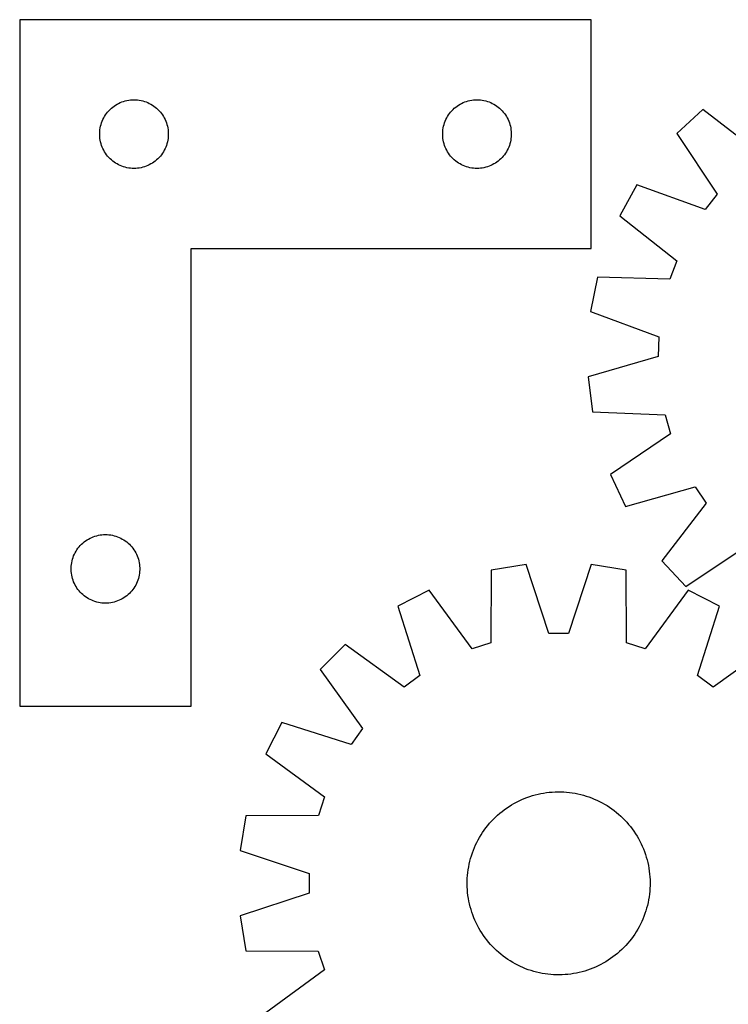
# Model space of a CAD drawing. Header units: millimetres. Extents: x 7 to 1493, y 7 to 2993.
# Tile 9 of 16: x 7 to 316, y 2563 to 2993. Entities that reach past the tile are written whole.
import ezdxf

# ---------------------------------------------------------------- set-up
doc = ezdxf.new("R2010")
doc.units = ezdxf.units.MM
doc.layers.add('CUT', color=7, linetype='CONTINUOUS', true_color=0x000000)

msp = doc.modelspace()

# ---------------------------------------------------------------- linework, layer by layer
at = {"layer": 'CUT'}
for p, q in [((6.511646, 2993.472955), (6.511646, 2693.472955)), ((256.511646, 2993.472955), (6.511646, 2993.472955)), ((256.511646, 2893.472955), (256.511646, 2993.472955)), ((47.82033, 2955.69838), (48.461204, 2956.129589)), ((48.461204, 2956.129589), (49.123425, 2956.527234)), ((49.123425, 2956.527234), (49.80524, 2956.890262)), ((49.80524, 2956.890262), (50.504838, 2957.217709)), ((50.504838, 2957.217709), (51.220365, 2957.508708)), ((51.220365, 2957.508708), (51.949924, 2957.762486)), ((51.949924, 2957.762486), (52.69158, 2957.978371)), ((52.69158, 2957.978371), (53.443365, 2958.155791)), ((53.443365, 2958.155791), (54.203288, 2958.294274)), ((54.203288, 2958.294274), (54.969331, 2958.393453)), ((54.969331, 2958.393453), (55.739465, 2958.453067)), ((55.739465, 2958.453067), (56.511646, 2958.472955)), ((56.511646, 2958.472955), (57.283828, 2958.453067)), ((57.283828, 2958.453067), (58.053961, 2958.393453)), ((58.053961, 2958.393453), (58.820005, 2958.294274)), ((58.820005, 2958.294274), (59.579927, 2958.155791)), ((59.579927, 2958.155791), (60.331713, 2957.978371)), ((60.331713, 2957.978371), (61.073369, 2957.762486)), ((61.073369, 2957.762486), (61.802928, 2957.508708)), ((61.802928, 2957.508708), (62.518455, 2957.217709)), ((62.518455, 2957.217709), (63.218053, 2956.890262)), ((63.218053, 2956.890262), (63.899867, 2956.527234)), ((63.899867, 2956.527234), (64.562089, 2956.129589)), ((64.562089, 2956.129589), (65.202963, 2955.69838)), ((197.82033, 2955.69838), (198.461204, 2956.129589)), ((198.461204, 2956.129589), (199.123425, 2956.527234)), ((199.123425, 2956.527234), (199.80524, 2956.890262)), ((199.80524, 2956.890262), (200.504838, 2957.217709)), ((200.504838, 2957.217709), (201.220365, 2957.508708)), ((201.220365, 2957.508708), (201.949924, 2957.762486)), ((201.949924, 2957.762486), (202.69158, 2957.978371)), ((202.69158, 2957.978371), (203.443365, 2958.155791)), ((203.443365, 2958.155791), (204.203288, 2958.294274)), ((204.203288, 2958.294274), (204.969331, 2958.393453)), ((204.969331, 2958.393453), (205.739465, 2958.453067)), ((205.739465, 2958.453067), (206.511646, 2958.472955)), ((206.511646, 2958.472955), (207.283828, 2958.453067)), ((207.283828, 2958.453067), (208.053961, 2958.393453)), ((208.053961, 2958.393453), (208.820005, 2958.294274)), ((208.820005, 2958.294274), (209.579927, 2958.155791)), ((209.579927, 2958.155791), (210.331713, 2957.978371)), ((210.331713, 2957.978371), (211.073369, 2957.762486)), ((211.073369, 2957.762486), (211.802928, 2957.508708)), ((211.802928, 2957.508708), (212.518455, 2957.217709)), ((212.518455, 2957.217709), (213.218053, 2956.890262)), ((213.218053, 2956.890262), (213.899867, 2956.527234)), ((213.899867, 2956.527234), (214.562089, 2956.129589)), ((214.562089, 2956.129589), (215.202963, 2955.69838)), ((43.651927, 2951.194847), (44.066491, 2951.846611)), ((44.066491, 2951.846611), (44.514058, 2952.47617)), ((44.514058, 2952.47617), (44.99344, 2953.081853)), ((44.99344, 2953.081853), (45.503366, 2953.662055)), ((45.503366, 2953.662055), (46.042484, 2954.215238)), ((46.042484, 2954.215238), (46.609365, 2954.739934)), ((46.609365, 2954.739934), (47.202504, 2955.234752)), ((47.202504, 2955.234752), (47.82033, 2955.69838)), ((65.202963, 2955.69838), (65.820789, 2955.234752)), ((65.820789, 2955.234752), (66.413928, 2954.739934)), ((66.413928, 2954.739934), (66.980809, 2954.215238)), ((66.980809, 2954.215238), (67.519927, 2953.662055)), ((67.519927, 2953.662055), (68.029853, 2953.081853)), ((68.029853, 2953.081853), (68.509235, 2952.47617)), ((68.509235, 2952.47617), (68.956802, 2951.846611)), ((68.956802, 2951.846611), (69.371366, 2951.194847)), ((193.651927, 2951.194847), (194.066491, 2951.846611)), ((194.066491, 2951.846611), (194.514058, 2952.47617)), ((194.514058, 2952.47617), (194.99344, 2953.081853)), ((194.99344, 2953.081853), (195.503366, 2953.662055)), ((195.503366, 2953.662055), (196.042484, 2954.215238)), ((196.042484, 2954.215238), (196.609365, 2954.739934)), ((196.609365, 2954.739934), (197.202504, 2955.234752)), ((197.202504, 2955.234752), (197.82033, 2955.69838)), ((215.202963, 2955.69838), (215.820789, 2955.234752)), ((215.820789, 2955.234752), (216.413928, 2954.739934)), ((216.413928, 2954.739934), (216.980809, 2954.215238)), ((216.980809, 2954.215238), (217.519927, 2953.662055)), ((217.519927, 2953.662055), (218.029853, 2953.081853)), ((218.029853, 2953.081853), (218.509235, 2952.47617)), ((218.509235, 2952.47617), (218.956802, 2951.846611)), ((218.956802, 2951.846611), (219.371366, 2951.194847)), ((305.255184, 2954.212925), (293.99605, 2943.726626)), ((330.381341, 2934.779681), (305.255184, 2954.212925)), ((41.912681, 2946.918271), (42.109398, 2947.66524)), ((42.109398, 2947.66524), (42.344308, 2948.401091)), ((42.344308, 2948.401091), (42.616787, 2949.123874)), ((42.616787, 2949.123874), (42.926112, 2949.831671)), ((42.926112, 2949.831671), (43.271464, 2950.522606)), ((43.271464, 2950.522606), (43.651927, 2951.194847)), ((69.371366, 2951.194847), (69.751828, 2950.522606)), ((69.751828, 2950.522606), (70.09718, 2949.831671)), ((70.09718, 2949.831671), (70.406506, 2949.123874)), ((70.406506, 2949.123874), (70.678985, 2948.401091)), ((70.678985, 2948.401091), (70.913895, 2947.66524)), ((70.913895, 2947.66524), (71.110612, 2946.918271)), ((191.912681, 2946.918271), (192.109398, 2947.66524)), ((192.109398, 2947.66524), (192.344308, 2948.401091)), ((192.344308, 2948.401091), (192.616787, 2949.123874)), ((192.616787, 2949.123874), (192.926112, 2949.831671)), ((192.926112, 2949.831671), (193.271464, 2950.522606)), ((193.271464, 2950.522606), (193.651927, 2951.194847)), ((219.371366, 2951.194847), (219.751828, 2950.522606)), ((219.751828, 2950.522606), (220.09718, 2949.831671)), ((220.09718, 2949.831671), (220.406506, 2949.123874)), ((220.406506, 2949.123874), (220.678985, 2948.401091)), ((220.678985, 2948.401091), (220.913895, 2947.66524)), ((220.913895, 2947.66524), (221.110612, 2946.918271)), ((41.516619, 2943.859174), (41.556384, 2944.630587)), ((41.516619, 2943.086737), (41.516619, 2943.859174)), ((41.556384, 2944.630587), (41.635806, 2945.398931)), ((41.635806, 2945.398931), (41.754677, 2946.162167)), ((41.754677, 2946.162167), (41.912681, 2946.918271)), ((71.110612, 2946.918271), (71.268616, 2946.162167)), ((71.268616, 2946.162167), (71.387487, 2945.398931)), ((71.387487, 2945.398931), (71.466909, 2944.630587)), ((71.466909, 2944.630587), (71.506673, 2943.859174)), ((71.506673, 2943.859174), (71.506673, 2943.086737)), ((191.516619, 2943.859174), (191.556384, 2944.630587)), ((191.516619, 2943.086737), (191.516619, 2943.859174)), ((191.556384, 2944.630587), (191.635806, 2945.398931)), ((191.635806, 2945.398931), (191.754677, 2946.162167)), ((191.754677, 2946.162167), (191.912681, 2946.918271)), ((221.110612, 2946.918271), (221.268616, 2946.162167)), ((221.268616, 2946.162167), (221.387487, 2945.398931)), ((221.387487, 2945.398931), (221.466909, 2944.630587)), ((221.466909, 2944.630587), (221.506673, 2943.859174)), ((221.506673, 2943.859174), (221.506673, 2943.086737)), ((293.99605, 2943.726626), (311.596543, 2917.284285)), ((41.556384, 2942.315323), (41.516619, 2943.086737)), ((41.635806, 2941.54698), (41.556384, 2942.315323)), ((41.754677, 2940.783744), (41.635806, 2941.54698)), ((41.912681, 2940.027639), (41.754677, 2940.783744)), ((42.109398, 2939.280671), (41.912681, 2940.027639)), ((42.344308, 2938.54482), (42.109398, 2939.280671)), ((70.913895, 2939.280671), (70.678985, 2938.54482)), ((71.110612, 2940.027639), (70.913895, 2939.280671)), ((71.268616, 2940.783744), (71.110612, 2940.027639)), ((71.387487, 2941.54698), (71.268616, 2940.783744)), ((71.466909, 2942.315323), (71.387487, 2941.54698)), ((71.506673, 2943.086737), (71.466909, 2942.315323)), ((191.556384, 2942.315323), (191.516619, 2943.086737)), ((191.635806, 2941.54698), (191.556384, 2942.315323)), ((191.754677, 2940.783744), (191.635806, 2941.54698)), ((191.912681, 2940.027639), (191.754677, 2940.783744)), ((192.109398, 2939.280671), (191.912681, 2940.027639)), ((192.344308, 2938.54482), (192.109398, 2939.280671)), ((220.913895, 2939.280671), (220.678985, 2938.54482)), ((221.110612, 2940.027639), (220.913895, 2939.280671)), ((221.268616, 2940.783744), (221.110612, 2940.027639)), ((221.387487, 2941.54698), (221.268616, 2940.783744)), ((221.466909, 2942.315323), (221.387487, 2941.54698)), ((221.506673, 2943.086737), (221.466909, 2942.315323)), ((42.616787, 2937.822037), (42.344308, 2938.54482)), ((42.926112, 2937.114239), (42.616787, 2937.822037)), ((43.271464, 2936.423304), (42.926112, 2937.114239)), ((43.651927, 2935.751063), (43.271464, 2936.423304)), ((44.066491, 2935.0993), (43.651927, 2935.751063)), ((44.514058, 2934.469741), (44.066491, 2935.0993)), ((68.956802, 2935.0993), (68.509235, 2934.469741)), ((69.371366, 2935.751063), (68.956802, 2935.0993)), ((69.751828, 2936.423304), (69.371366, 2935.751063)), ((70.09718, 2937.114239), (69.751828, 2936.423304)), ((70.406506, 2937.822037), (70.09718, 2937.114239)), ((70.678985, 2938.54482), (70.406506, 2937.822037)), ((192.616787, 2937.822037), (192.344308, 2938.54482)), ((192.926112, 2937.114239), (192.616787, 2937.822037)), ((193.271464, 2936.423304), (192.926112, 2937.114239)), ((193.651927, 2935.751063), (193.271464, 2936.423304)), ((194.066491, 2935.0993), (193.651927, 2935.751063)), ((194.514058, 2934.469741), (194.066491, 2935.0993)), ((218.956802, 2935.0993), (218.509235, 2934.469741)), ((219.371366, 2935.751063), (218.956802, 2935.0993)), ((219.751828, 2936.423304), (219.371366, 2935.751063)), ((220.09718, 2937.114239), (219.751828, 2936.423304)), ((220.406506, 2937.822037), (220.09718, 2937.114239)), ((220.678985, 2938.54482), (220.406506, 2937.822037)), ((44.99344, 2933.864058), (44.514058, 2934.469741)), ((45.503366, 2933.283855), (44.99344, 2933.864058)), ((46.042484, 2932.730673), (45.503366, 2933.283855)), ((46.609365, 2932.205976), (46.042484, 2932.730673)), ((47.202504, 2931.711158), (46.609365, 2932.205976)), ((47.82033, 2931.24753), (47.202504, 2931.711158)), ((48.461204, 2930.816322), (47.82033, 2931.24753)), ((49.123425, 2930.418677), (48.461204, 2930.816322)), ((49.80524, 2930.055649), (49.123425, 2930.418677)), ((63.899867, 2930.418677), (63.218053, 2930.055649)), ((64.562089, 2930.816322), (63.899867, 2930.418677)), ((65.202963, 2931.24753), (64.562089, 2930.816322)), ((65.820789, 2931.711158), (65.202963, 2931.24753)), ((66.413928, 2932.205976), (65.820789, 2931.711158)), ((66.980809, 2932.730673), (66.413928, 2932.205976)), ((67.519927, 2933.283855), (66.980809, 2932.730673)), ((68.029853, 2933.864058), (67.519927, 2933.283855)), ((68.509235, 2934.469741), (68.029853, 2933.864058)), ((194.99344, 2933.864058), (194.514058, 2934.469741)), ((195.503366, 2933.283855), (194.99344, 2933.864058)), ((196.042484, 2932.730673), (195.503366, 2933.283855)), ((196.609365, 2932.205976), (196.042484, 2932.730673)), ((197.202504, 2931.711158), (196.609365, 2932.205976)), ((197.82033, 2931.24753), (197.202504, 2931.711158)), ((198.461204, 2930.816322), (197.82033, 2931.24753)), ((199.123425, 2930.418677), (198.461204, 2930.816322)), ((199.80524, 2930.055649), (199.123425, 2930.418677)), ((213.899867, 2930.418677), (213.218053, 2930.055649)), ((214.562089, 2930.816322), (213.899867, 2930.418677)), ((215.202963, 2931.24753), (214.562089, 2930.816322)), ((215.820789, 2931.711158), (215.202963, 2931.24753)), ((216.413928, 2932.205976), (215.820789, 2931.711158)), ((216.980809, 2932.730673), (216.413928, 2932.205976)), ((217.519927, 2933.283855), (216.980809, 2932.730673)), ((218.029853, 2933.864058), (217.519927, 2933.283855)), ((218.509235, 2934.469741), (218.029853, 2933.864058)), ((50.504838, 2929.728202), (49.80524, 2930.055649)), ((51.220365, 2929.437203), (50.504838, 2929.728202)), ((51.949924, 2929.183425), (51.220365, 2929.437203)), ((52.69158, 2928.967539), (51.949924, 2929.183425)), ((53.443365, 2928.79012), (52.69158, 2928.967539)), ((54.203288, 2928.651637), (53.443365, 2928.79012)), ((54.969331, 2928.552457), (54.203288, 2928.651637)), ((55.739465, 2928.492844), (54.969331, 2928.552457)), ((56.511646, 2928.472955), (55.739465, 2928.492844)), ((57.283828, 2928.492844), (56.511646, 2928.472955)), ((58.053961, 2928.552457), (57.283828, 2928.492844)), ((58.820005, 2928.651637), (58.053961, 2928.552457)), ((59.579927, 2928.79012), (58.820005, 2928.651637)), ((60.331713, 2928.967539), (59.579927, 2928.79012)), ((61.073369, 2929.183425), (60.331713, 2928.967539)), ((61.802928, 2929.437203), (61.073369, 2929.183425)), ((62.518455, 2929.728202), (61.802928, 2929.437203)), ((63.218053, 2930.055649), (62.518455, 2929.728202)), ((200.504838, 2929.728202), (199.80524, 2930.055649)), ((201.220365, 2929.437203), (200.504838, 2929.728202)), ((201.949924, 2929.183425), (201.220365, 2929.437203)), ((202.69158, 2928.967539), (201.949924, 2929.183425)), ((203.443365, 2928.79012), (202.69158, 2928.967539)), ((204.203288, 2928.651637), (203.443365, 2928.79012)), ((204.969331, 2928.552457), (204.203288, 2928.651637)), ((205.739465, 2928.492844), (204.969331, 2928.552457)), ((206.511646, 2928.472955), (205.739465, 2928.492844)), ((207.283828, 2928.492844), (206.511646, 2928.472955)), ((208.053961, 2928.552457), (207.283828, 2928.492844)), ((208.820005, 2928.651637), (208.053961, 2928.552457)), ((209.579927, 2928.79012), (208.820005, 2928.651637)), ((210.331713, 2928.967539), (209.579927, 2928.79012)), ((211.073369, 2929.183425), (210.331713, 2928.967539)), ((211.802928, 2929.437203), (211.073369, 2929.183425)), ((212.518455, 2929.728202), (211.802928, 2929.437203)), ((213.218053, 2930.055649), (212.518455, 2929.728202)), ((276.411873, 2921.24858), (268.944245, 2907.796254)), ((306.313472, 2910.530877), (276.411873, 2921.24858)), ((311.596543, 2917.284285), (306.313472, 2910.530877)), ((268.944245, 2907.796254), (293.854442, 2888.086945)), ((81.511646, 2693.472955), (81.511646, 2893.472955)), ((81.511646, 2893.472955), (256.511646, 2893.472955)), ((293.854442, 2888.086945), (290.91686, 2880.031513)), ((259.166797, 2880.984553), (256.221659, 2865.883006)), ((290.91686, 2880.031513), (259.166797, 2880.984553)), ((256.221659, 2865.883006), (286.003175, 2854.836013)), ((286.003175, 2854.836013), (285.698634, 2846.26708)), ((285.698634, 2846.26708), (255.208024, 2837.362165)), ((255.208024, 2837.362165), (257.073665, 2822.089643)), ((257.073665, 2822.089643), (288.811279, 2820.786323)), ((288.811279, 2820.786323), (291.169589, 2812.542675)), ((291.169589, 2812.542675), (264.923067, 2794.651481)), ((264.923067, 2794.651481), (271.416866, 2780.702965)), ((271.416866, 2780.702965), (302.003878, 2789.270896)), ((302.003878, 2789.270896), (306.794192, 2782.159478)), ((306.794192, 2782.159478), (287.360948, 2757.03332)), ((36.623425, 2766.527234), (37.30524, 2766.890262)), ((37.30524, 2766.890262), (38.004838, 2767.217709)), ((38.004838, 2767.217709), (38.720365, 2767.508708)), ((38.720365, 2767.508708), (39.449924, 2767.762486)), ((39.449924, 2767.762486), (40.19158, 2767.978371)), ((40.19158, 2767.978371), (40.943365, 2768.155791)), ((40.943365, 2768.155791), (41.703288, 2768.294274)), ((41.703288, 2768.294274), (42.469331, 2768.393453)), ((42.469331, 2768.393453), (43.239465, 2768.453067)), ((43.239465, 2768.453067), (44.011646, 2768.472955)), ((44.011646, 2768.472955), (44.783828, 2768.453067)), ((44.783828, 2768.453067), (45.553961, 2768.393453)), ((45.553961, 2768.393453), (46.320005, 2768.294274)), ((46.320005, 2768.294274), (47.079927, 2768.155791)), ((47.079927, 2768.155791), (47.831713, 2767.978371)), ((47.831713, 2767.978371), (48.573369, 2767.762486)), ((48.573369, 2767.762486), (49.302928, 2767.508708)), ((49.302928, 2767.508708), (50.018455, 2767.217709)), ((50.018455, 2767.217709), (50.718053, 2766.890262)), ((50.718053, 2766.890262), (51.399867, 2766.527234)), ((31.566491, 2761.846611), (32.014058, 2762.47617)), ((32.014058, 2762.47617), (32.49344, 2763.081853)), ((32.49344, 2763.081853), (33.003366, 2763.662055)), ((33.003366, 2763.662055), (33.542484, 2764.215238)), ((33.542484, 2764.215238), (34.109365, 2764.739934)), ((34.109365, 2764.739934), (34.702504, 2765.234752)), ((34.702504, 2765.234752), (35.32033, 2765.69838)), ((35.32033, 2765.69838), (35.961204, 2766.129589)), ((35.961204, 2766.129589), (36.623425, 2766.527234)), ((51.399867, 2766.527234), (52.062089, 2766.129589)), ((52.062089, 2766.129589), (52.702963, 2765.69838)), ((52.702963, 2765.69838), (53.320789, 2765.234752)), ((53.320789, 2765.234752), (53.913928, 2764.739934)), ((53.913928, 2764.739934), (54.480809, 2764.215238)), ((54.480809, 2764.215238), (55.019927, 2763.662055)), ((55.019927, 2763.662055), (55.529853, 2763.081853)), ((55.529853, 2763.081853), (56.009235, 2762.47617)), ((56.009235, 2762.47617), (56.456802, 2761.846611)), ((297.847246, 2745.774187), (324.289587, 2763.37468)), ((29.609398, 2757.66524), (29.844308, 2758.401091)), ((29.844308, 2758.401091), (30.116787, 2759.123874)), ((30.116787, 2759.123874), (30.426112, 2759.831671)), ((30.426112, 2759.831671), (30.771464, 2760.522606)), ((30.771464, 2760.522606), (31.151927, 2761.194847)), ((31.151927, 2761.194847), (31.566491, 2761.846611)), ((56.456802, 2761.846611), (56.871366, 2761.194847)), ((56.871366, 2761.194847), (57.251828, 2760.522606)), ((57.251828, 2760.522606), (57.59718, 2759.831671)), ((57.59718, 2759.831671), (57.906506, 2759.123874)), ((57.906506, 2759.123874), (58.178985, 2758.401091)), ((58.178985, 2758.401091), (58.413895, 2757.66524)), ((29.016619, 2753.859174), (29.056384, 2754.630587)), ((29.016619, 2753.086737), (29.016619, 2753.859174)), ((29.056384, 2754.630587), (29.135806, 2755.398931)), ((29.135806, 2755.398931), (29.254677, 2756.162167)), ((29.254677, 2756.162167), (29.412681, 2756.918271)), ((29.412681, 2756.918271), (29.609398, 2757.66524)), ((58.413895, 2757.66524), (58.610612, 2756.918271)), ((58.610612, 2756.918271), (58.768616, 2756.162167)), ((58.768616, 2756.162167), (58.887487, 2755.398931)), ((58.887487, 2755.398931), (58.966909, 2754.630587)), ((58.966909, 2754.630587), (59.006673, 2753.859174)), ((59.006673, 2753.859174), (59.006673, 2753.086737)), ((227.984076, 2755.333902), (212.787126, 2752.929066)), ((237.962216, 2725.177452), (227.984076, 2755.333902)), ((256.522924, 2755.330011), (246.53656, 2725.176283)), ((271.719218, 2752.92103), (256.522924, 2755.330011)), ((287.360948, 2757.03332), (297.847246, 2745.774187)), ((29.056384, 2752.315323), (29.016619, 2753.086737)), ((29.135806, 2751.54698), (29.056384, 2752.315323)), ((29.254677, 2750.783744), (29.135806, 2751.54698)), ((29.412681, 2750.027639), (29.254677, 2750.783744)), ((29.609398, 2749.280671), (29.412681, 2750.027639)), ((58.610612, 2750.027639), (58.413895, 2749.280671)), ((58.768616, 2750.783744), (58.610612, 2750.027639)), ((58.887487, 2751.54698), (58.768616, 2750.783744)), ((58.966909, 2752.315323), (58.887487, 2751.54698)), ((59.006673, 2753.086737), (58.966909, 2752.315323)), ((212.787126, 2752.929066), (212.607544, 2721.16521)), ((271.890137, 2721.157127), (271.719218, 2752.92103)), ((29.844308, 2748.54482), (29.609398, 2749.280671)), ((30.116787, 2747.822037), (29.844308, 2748.54482)), ((30.426112, 2747.114239), (30.116787, 2747.822037)), ((30.771464, 2746.423304), (30.426112, 2747.114239)), ((31.151927, 2745.751063), (30.771464, 2746.423304)), ((31.566491, 2745.0993), (31.151927, 2745.751063)), ((56.871366, 2745.751063), (56.456802, 2745.0993)), ((57.251828, 2746.423304), (56.871366, 2745.751063)), ((57.59718, 2747.114239), (57.251828, 2746.423304)), ((57.906506, 2747.822037), (57.59718, 2747.114239)), ((58.178985, 2748.54482), (57.906506, 2747.822037)), ((58.413895, 2749.280671), (58.178985, 2748.54482)), ((32.014058, 2744.469741), (31.566491, 2745.0993)), ((32.49344, 2743.864058), (32.014058, 2744.469741)), ((33.003366, 2743.283855), (32.49344, 2743.864058)), ((33.542484, 2742.730673), (33.003366, 2743.283855)), ((34.109365, 2742.205976), (33.542484, 2742.730673)), ((34.702504, 2741.711158), (34.109365, 2742.205976)), ((35.32033, 2741.24753), (34.702504, 2741.711158)), ((35.961204, 2740.816322), (35.32033, 2741.24753)), ((52.702963, 2741.24753), (52.062089, 2740.816322)), ((53.320789, 2741.711158), (52.702963, 2741.24753)), ((53.913928, 2742.205976), (53.320789, 2741.711158)), ((54.480809, 2742.730673), (53.913928, 2742.205976)), ((55.019927, 2743.283855), (54.480809, 2742.730673)), ((55.529853, 2743.864058), (55.019927, 2743.283855)), ((56.009235, 2744.469741), (55.529853, 2743.864058)), ((56.456802, 2745.0993), (56.009235, 2744.469741)), ((185.643866, 2744.113778), (171.933843, 2737.130526)), ((204.452497, 2718.516704), (185.643866, 2744.113778)), ((298.860072, 2744.09834), (280.044462, 2718.506397)), ((312.568191, 2737.11135), (298.860072, 2744.09834)), ((36.623425, 2740.418677), (35.961204, 2740.816322)), ((37.30524, 2740.055649), (36.623425, 2740.418677)), ((38.004838, 2739.728202), (37.30524, 2740.055649)), ((38.720365, 2739.437203), (38.004838, 2739.728202)), ((39.449924, 2739.183425), (38.720365, 2739.437203)), ((40.19158, 2738.967539), (39.449924, 2739.183425)), ((40.943365, 2738.79012), (40.19158, 2738.967539)), ((41.703288, 2738.651637), (40.943365, 2738.79012)), ((42.469331, 2738.552457), (41.703288, 2738.651637)), ((43.239465, 2738.492844), (42.469331, 2738.552457)), ((44.011646, 2738.472955), (43.239465, 2738.492844)), ((44.783828, 2738.492844), (44.011646, 2738.472955)), ((45.553961, 2738.552457), (44.783828, 2738.492844)), ((46.320005, 2738.651637), (45.553961, 2738.552457)), ((47.079927, 2738.79012), (46.320005, 2738.651637)), ((47.831713, 2738.967539), (47.079927, 2738.79012)), ((48.573369, 2739.183425), (47.831713, 2738.967539)), ((49.302928, 2739.437203), (48.573369, 2739.183425)), ((50.018455, 2739.728202), (49.302928, 2739.437203)), ((50.718053, 2740.055649), (50.018455, 2739.728202)), ((51.399867, 2740.418677), (50.718053, 2740.055649)), ((52.062089, 2740.816322), (51.399867, 2740.418677)), ((171.933843, 2737.130526), (181.578621, 2706.865811)), ((302.915159, 2706.849266), (312.568191, 2737.11135)), ((246.53656, 2725.176283), (237.962216, 2725.177452)), ((148.843143, 2720.358961), (137.962079, 2709.480864)), ((174.641144, 2701.826884), (148.843143, 2720.358961)), ((212.607544, 2721.16521), (204.452497, 2718.516704)), ((280.044462, 2718.506397), (271.890137, 2721.157127)), ((335.654316, 2720.333488), (309.851262, 2701.808447)), ((137.962079, 2709.480864), (156.48712, 2683.67781)), ((181.578621, 2706.865811), (174.641144, 2701.826884)), ((309.851262, 2701.808447), (302.915159, 2706.849266)), ((6.511646, 2693.472955), (81.511646, 2693.472955)), ((121.184217, 2686.394739), (114.197227, 2672.68662)), ((151.446301, 2676.741707), (121.184217, 2686.394739)), ((156.48712, 2683.67781), (151.446301, 2676.741707)), ((114.197227, 2672.68662), (139.78917, 2653.87101)), ((231.988207, 2654.726459), (233.207772, 2655.029224)), ((233.207772, 2655.029224), (234.436246, 2655.293533)), ((234.436246, 2655.293533), (235.672416, 2655.519123)), ((235.672416, 2655.519123), (236.915062, 2655.705773)), ((236.915062, 2655.705773), (238.162957, 2655.853299)), ((238.162957, 2655.853299), (239.414871, 2655.961554)), ((239.414871, 2655.961554), (240.669567, 2656.030433)), ((240.669567, 2656.030433), (241.925808, 2656.059866)), ((241.925808, 2656.059866), (243.182353, 2656.049826)), ((243.182353, 2656.049826), (244.437963, 2656.000321)), ((244.437963, 2656.000321), (245.691398, 2655.911402)), ((245.691398, 2655.911402), (246.941422, 2655.783155)), ((246.941422, 2655.783155), (248.186801, 2655.615706)), ((248.186801, 2655.615706), (249.426305, 2655.409223)), ((249.426305, 2655.409223), (250.658712, 2655.163907)), ((250.658712, 2655.163907), (251.882805, 2654.880001)), ((251.882805, 2654.880001), (253.097377, 2654.557786)), ((139.78917, 2653.87101), (137.138441, 2645.716686)), ((221.607747, 2650.332571), (222.694419, 2650.963563)), ((222.694419, 2650.963563), (223.800375, 2651.560109)), ((223.800375, 2651.560109), (224.924523, 2652.121623)), ((224.924523, 2652.121623), (226.065754, 2652.647549)), ((226.065754, 2652.647549), (227.222942, 2653.137369)), ((227.222942, 2653.137369), (228.394945, 2653.590599)), ((228.394945, 2653.590599), (229.580605, 2654.006791)), ((229.580605, 2654.006791), (230.778753, 2654.385536)), ((230.778753, 2654.385536), (231.988207, 2654.726459)), ((253.097377, 2654.557786), (254.301228, 2654.19758)), ((254.301228, 2654.19758), (255.493171, 2653.799737)), ((255.493171, 2653.799737), (256.672029, 2653.36465)), ((256.672029, 2653.36465), (257.836639, 2652.89275)), ((257.836639, 2652.89275), (258.985852, 2652.384501)), ((258.985852, 2652.384501), (260.118533, 2651.840405)), ((260.118533, 2651.840405), (261.233565, 2651.260999)), ((261.233565, 2651.260999), (262.329847, 2650.646856)), ((262.329847, 2650.646856), (263.406297, 2649.99858)), ((215.551262, 2645.860459), (216.50045, 2646.683895)), ((216.50045, 2646.683895), (217.475035, 2647.477111)), ((217.475035, 2647.477111), (218.474055, 2648.239323)), ((218.474055, 2648.239323), (219.496523, 2648.969779)), ((219.496523, 2648.969779), (220.54143, 2649.667758)), ((220.54143, 2649.667758), (221.607747, 2650.332571)), ((263.406297, 2649.99858), (264.461854, 2649.316812)), ((264.461854, 2649.316812), (265.495474, 2648.602224)), ((265.495474, 2648.602224), (266.506139, 2647.855523)), ((266.506139, 2647.855523), (267.492851, 2647.077444)), ((267.492851, 2647.077444), (268.454636, 2646.268755)), ((268.454636, 2646.268755), (269.390544, 2645.430255)), ((105.374537, 2645.545766), (102.965557, 2630.349472)), ((137.138441, 2645.716686), (105.374537, 2645.545766)), ((211.218124, 2641.319399), (212.026812, 2642.281184)), ((212.026812, 2642.281184), (212.865312, 2643.217092)), ((212.865312, 2643.217092), (213.732795, 2644.126201)), ((213.732795, 2644.126201), (214.628407, 2645.007613)), ((214.628407, 2645.007613), (215.551262, 2645.860459)), ((269.390544, 2645.430255), (270.299653, 2644.562772)), ((270.299653, 2644.562772), (271.181065, 2643.667161)), ((271.181065, 2643.667161), (272.033911, 2642.744305)), ((272.033911, 2642.744305), (272.857347, 2641.795117)), ((208.296988, 2637.232845), (208.978756, 2638.288402)), ((208.978756, 2638.288402), (209.693343, 2639.322022)), ((209.693343, 2639.322022), (210.440045, 2640.332687)), ((210.440045, 2640.332687), (211.218124, 2641.319399)), ((272.857347, 2641.795117), (273.650563, 2640.820532)), ((273.650563, 2640.820532), (274.412775, 2639.821513)), ((274.412775, 2639.821513), (275.143231, 2638.799045)), ((275.143231, 2638.799045), (275.84121, 2637.754137)), ((275.84121, 2637.754137), (276.506023, 2636.687821)), ((205.911066, 2632.8124), (206.455162, 2633.945081)), ((206.455162, 2633.945081), (207.034568, 2635.060113)), ((207.034568, 2635.060113), (207.648712, 2636.156395)), ((207.648712, 2636.156395), (208.296988, 2637.232845)), ((276.506023, 2636.687821), (277.137015, 2635.601148)), ((277.137015, 2635.601148), (277.733561, 2634.495192)), ((277.733561, 2634.495192), (278.295075, 2633.371044)), ((278.295075, 2633.371044), (278.821001, 2632.229813)), ((102.965557, 2630.349472), (133.119284, 2620.363108)), ((204.097988, 2628.127776), (204.495831, 2629.319719)), ((204.495831, 2629.319719), (204.930917, 2630.498577)), ((204.930917, 2630.498577), (205.402818, 2631.663188)), ((205.402818, 2631.663188), (205.911066, 2632.8124)), ((278.821001, 2632.229813), (279.310821, 2631.072625)), ((279.310821, 2631.072625), (279.764051, 2629.900623)), ((279.764051, 2629.900623), (280.180243, 2628.714962)), ((203.13166, 2624.48526), (203.415566, 2625.709353)), ((203.415566, 2625.709353), (203.737781, 2626.923925)), ((203.737781, 2626.923925), (204.097988, 2628.127776)), ((280.180243, 2628.714962), (280.558988, 2627.516814)), ((280.558988, 2627.516814), (280.899911, 2626.30736)), ((280.899911, 2626.30736), (281.202676, 2625.087795)), ((281.202676, 2625.087795), (281.466985, 2623.859321)), ((202.384166, 2619.517946), (202.512413, 2620.76797)), ((202.512413, 2620.76797), (202.679861, 2622.013349)), ((202.679861, 2622.013349), (202.886345, 2623.252853)), ((202.886345, 2623.252853), (203.13166, 2624.48526)), ((281.466985, 2623.859321), (281.692575, 2622.623151)), ((281.692575, 2622.623151), (281.879225, 2621.380505)), ((281.879225, 2621.380505), (282.026751, 2620.13261)), ((133.119284, 2620.363108), (133.118115, 2611.788764)), ((202.235701, 2615.752356), (202.245741, 2617.008901)), ((202.245741, 2617.008901), (202.295246, 2618.264511)), ((202.295246, 2618.264511), (202.384166, 2619.517946)), ((282.026751, 2620.13261), (282.135006, 2618.880696)), ((282.135006, 2618.880696), (282.203885, 2617.626)), ((282.203885, 2617.626), (282.233318, 2616.36976)), ((282.233318, 2616.36976), (282.223278, 2615.113214)), ((202.265134, 2614.496115), (202.235701, 2615.752356)), ((202.334013, 2613.241419), (202.265134, 2614.496115)), ((202.442268, 2611.989505), (202.334013, 2613.241419)), ((202.589794, 2610.74161), (202.442268, 2611.989505)), ((282.084854, 2612.604169), (281.956606, 2611.354145)), ((282.173773, 2613.857605), (282.084854, 2612.604169)), ((282.223278, 2615.113214), (282.173773, 2613.857605)), ((133.118115, 2611.788764), (102.961665, 2601.810624)), ((202.776444, 2609.498964), (202.589794, 2610.74161)), ((203.002035, 2608.262794), (202.776444, 2609.498964)), ((203.266343, 2607.03432), (203.002035, 2608.262794)), ((281.337359, 2607.636855), (281.053453, 2606.412762)), ((281.582675, 2608.869262), (281.337359, 2607.636855)), ((281.789158, 2610.108767), (281.582675, 2608.869262)), ((281.956606, 2611.354145), (281.789158, 2610.108767)), ((203.569108, 2605.814755), (203.266343, 2607.03432)), ((203.910031, 2604.605301), (203.569108, 2605.814755)), ((204.288776, 2603.407153), (203.910031, 2604.605301)), ((204.704969, 2602.221493), (204.288776, 2603.407153)), ((280.371032, 2603.994339), (279.973189, 2602.802396)), ((280.731238, 2605.19819), (280.371032, 2603.994339)), ((281.053453, 2606.412762), (280.731238, 2605.19819)), ((102.961665, 2601.810624), (105.366502, 2586.613674)), ((205.158199, 2601.04949), (204.704969, 2602.221493)), ((205.648018, 2599.892302), (205.158199, 2601.04949)), ((206.173944, 2598.751071), (205.648018, 2599.892302)), ((278.557953, 2599.309715), (278.013857, 2598.177034)), ((279.066202, 2600.458928), (278.557953, 2599.309715)), ((279.538102, 2601.623538), (279.066202, 2600.458928)), ((279.973189, 2602.802396), (279.538102, 2601.623538)), ((206.735458, 2597.626923), (206.173944, 2598.751071)), ((207.332005, 2596.520967), (206.735458, 2597.626923)), ((207.962996, 2595.434295), (207.332005, 2596.520967)), ((208.627809, 2594.367978), (207.962996, 2595.434295)), ((276.172032, 2594.88927), (275.490264, 2593.833714)), ((276.820307, 2595.96572), (276.172032, 2594.88927)), ((277.434451, 2597.062002), (276.820307, 2595.96572)), ((278.013857, 2598.177034), (277.434451, 2597.062002)), ((209.325788, 2593.323071), (208.627809, 2594.367978)), ((210.056244, 2592.300603), (209.325788, 2593.323071)), ((210.818456, 2591.301583), (210.056244, 2592.300603)), ((211.611672, 2590.326998), (210.818456, 2591.301583)), ((212.435109, 2589.37781), (211.611672, 2590.326998)), ((273.250896, 2590.802716), (272.442207, 2589.840932)), ((274.028974, 2591.789428), (273.250896, 2590.802716)), ((274.775676, 2592.800093), (274.028974, 2591.789428)), ((275.490264, 2593.833714), (274.775676, 2592.800093)), ((105.366502, 2586.613674), (137.130357, 2586.434092)), ((137.130357, 2586.434092), (139.778863, 2578.279045)), ((213.287954, 2588.454955), (212.435109, 2589.37781)), ((214.169366, 2587.559344), (213.287954, 2588.454955)), ((215.078475, 2586.69186), (214.169366, 2587.559344)), ((216.014384, 2585.85336), (215.078475, 2586.69186)), ((268.917757, 2586.261657), (267.968569, 2585.43822)), ((269.840612, 2587.114502), (268.917757, 2586.261657)), ((270.736224, 2587.995914), (269.840612, 2587.114502)), ((271.603707, 2588.905023), (270.736224, 2587.995914)), ((272.442207, 2589.840932), (271.603707, 2588.905023)), ((216.976168, 2585.044672), (216.014384, 2585.85336)), ((217.96288, 2584.266593), (216.976168, 2585.044672)), ((218.973545, 2583.519891), (217.96288, 2584.266593)), ((220.007165, 2582.805304), (218.973545, 2583.519891)), ((221.062722, 2582.123536), (220.007165, 2582.805304)), ((222.139172, 2581.47526), (221.062722, 2582.123536)), ((262.861273, 2581.789544), (261.7746, 2581.158553)), ((263.927589, 2582.454357), (262.861273, 2581.789544)), ((264.972497, 2583.152336), (263.927589, 2582.454357)), ((265.994965, 2583.882792), (264.972497, 2583.152336)), ((266.993984, 2584.645004), (265.994965, 2583.882792)), ((267.968569, 2585.43822), (266.993984, 2584.645004)), ((139.778863, 2578.279045), (114.18179, 2559.470415)), ((223.235454, 2580.861116), (222.139172, 2581.47526)), ((224.350486, 2580.28171), (223.235454, 2580.861116)), ((225.483167, 2579.737615), (224.350486, 2580.28171)), ((226.63238, 2579.229366), (225.483167, 2579.737615)), ((227.79699, 2578.757465), (226.63238, 2579.229366)), ((228.975848, 2578.322379), (227.79699, 2578.757465)), ((230.167791, 2577.924536), (228.975848, 2578.322379)), ((231.371642, 2577.564329), (230.167791, 2577.924536)), ((232.586214, 2577.242114), (231.371642, 2577.564329)), ((253.690266, 2577.736579), (252.480812, 2577.395656)), ((254.888414, 2578.115324), (253.690266, 2577.736579)), ((256.074075, 2578.531517), (254.888414, 2578.115324)), ((257.246077, 2578.984747), (256.074075, 2578.531517)), ((258.403265, 2579.474566), (257.246077, 2578.984747)), ((259.544496, 2580.000492), (258.403265, 2579.474566)), ((260.668644, 2580.562006), (259.544496, 2580.000492)), ((261.7746, 2581.158553), (260.668644, 2580.562006)), ((233.810307, 2576.958208), (232.586214, 2577.242114)), ((235.042714, 2576.712893), (233.810307, 2576.958208)), ((236.282219, 2576.506409), (235.042714, 2576.712893)), ((237.527597, 2576.338961), (236.282219, 2576.506409)), ((238.777621, 2576.210714), (237.527597, 2576.338961)), ((240.031056, 2576.121794), (238.777621, 2576.210714)), ((241.286666, 2576.072289), (240.031056, 2576.121794)), ((242.543212, 2576.062249), (241.286666, 2576.072289)), ((243.799452, 2576.091682), (242.543212, 2576.062249)), ((245.054148, 2576.160561), (243.799452, 2576.091682)), ((246.306062, 2576.268816), (245.054148, 2576.160561)), ((247.553957, 2576.416342), (246.306062, 2576.268816)), ((248.796603, 2576.602992), (247.553957, 2576.416342)), ((250.032773, 2576.828583), (248.796603, 2576.602992)), ((251.261247, 2577.092891), (250.032773, 2576.828583)), ((252.480812, 2577.395656), (251.261247, 2577.092891))]:
    msp.add_line(p, q, dxfattribs=at)

doc.saveas('drawing.dxf')
